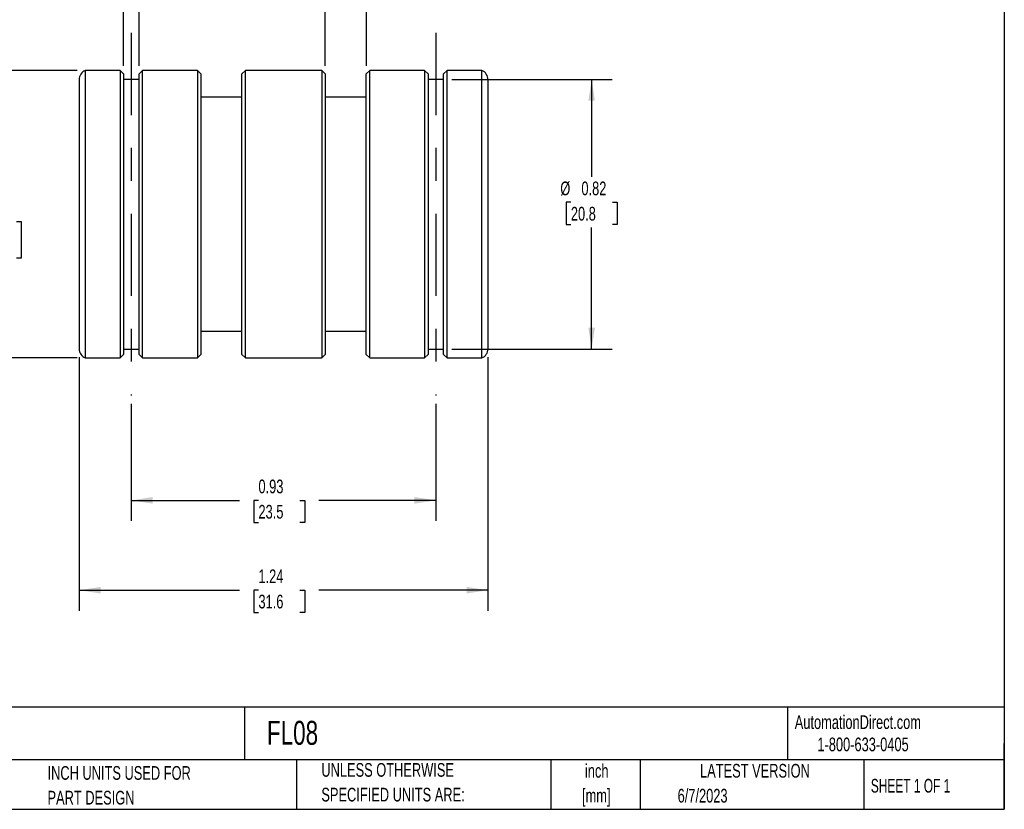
# Model space of a CAD drawing. Header units: inches. Extents: x 0.12 to 5.38, y 0.12 to 4.12.
# Tile 2 of 3: x 2.38 to 5.38, y 0.12 to 2.53. Entities that reach past the tile are written whole.
import ezdxf

# ---------------------------------------------------------------- set-up
doc = ezdxf.new("R2010")
doc.units = ezdxf.units.IN
doc.header["$LTSCALE"] = 0.5
doc.header["$MEASUREMENT"] = 0
doc.linetypes.add('CENTERX2', pattern=[0.8, 0.5, -0.1, 0.1, -0.1])
doc.layers.add('CENTER', color=40, linetype='CENTERX2')
doc.layers.add('DIMENSIONS', color=140, linetype='Continuous', lineweight=25)
doc.layers.add('TEXT', color=140, linetype='Continuous', lineweight=25)
doc.styles.add('SLDTEXTSTYLE0', font='TXT', dxfattribs={"width": 0.7})
doc.styles.add('SLDTEXTSTYLE1', font='TXT', dxfattribs={"width": 0.65})
doc.dimstyles.new('SLDDIMSTYLE1', dxfattribs={"dimtxt": 0.04248, "dimasz": 0.065, "dimexe": 0, "dimexo": 0.0625, "dimgap": 0.01062, "dimtad": 0, "dimtih": 1, "dimtoh": 1, "dimrnd": 1e-09, "dimdsep": 46, "dimtxsty": 'SLDTEXTSTYLE0', "dimsah": 1, "dimcen": 0.09, "dimadec": 0, "dimazin": 2, "dimtfac": 1, "dimtmove": 0, "dimatfit": 0, "dimfxl": 0, "dimfrac": 2, "dimtolj": 1, "dimtzin": 12, "dimarcsym": 0})
doc.dimstyles.new('SLDDIMSTYLE2', dxfattribs={"dimtxt": 0.04248, "dimasz": 0.065, "dimexe": 0, "dimexo": 0.0625, "dimgap": 0.01062, "dimtad": 0, "dimtih": 1, "dimtoh": 1, "dimrnd": 1e-09, "dimdsep": 46, "dimtxsty": 'SLDTEXTSTYLE0', "dimsah": 1, "dimcen": 0.09, "dimadec": 0, "dimazin": 2, "dimtfac": 1, "dimtofl": 0, "dimtmove": 0, "dimatfit": 3, "dimfxl": 0, "dimfrac": 2, "dimtolj": 1, "dimtzin": 12, "dimarcsym": 0})
doc.dimstyles.new('SLDDIMSTYLE3', dxfattribs={"dimtxt": 0.04248, "dimasz": 0.065, "dimexe": 0, "dimexo": 0.0625, "dimgap": 0.01062, "dimtad": 0, "dimtih": 1, "dimtoh": 1, "dimrnd": 1e-09, "dimzin": 12, "dimdsep": 46, "dimtxsty": 'SLDTEXTSTYLE0', "dimsah": 1, "dimcen": 0.09, "dimadec": 0, "dimazin": 3, "dimtfac": 1, "dimtofl": 0, "dimtmove": 0, "dimatfit": 3, "dimfxl": 0, "dimfrac": 2, "dimtolj": 1, "dimtzin": 12, "dimarcsym": 0})
doc.dimstyles.new('SLDDIMSTYLE4', dxfattribs={"dimtxt": 0.04248, "dimasz": 0.065, "dimexe": 0, "dimexo": 0.0625, "dimgap": 0.01062, "dimtad": 0, "dimtih": 1, "dimtoh": 1, "dimdec": 4, "dimrnd": 1e-09, "dimzin": 0, "dimdsep": 46, "dimtxsty": 'SLDTEXTSTYLE0', "dimsah": 1, "dimcen": 0.09, "dimadec": 0, "dimazin": 0, "dimlim": 1, "dimtm": 0.001, "dimtfac": 1, "dimtdec": 4, "dimtofl": 0, "dimtmove": 0, "dimatfit": 3, "dimfxl": 0, "dimfrac": 2, "dimtolj": 1, "dimtzin": 4, "dimarcsym": 0})

# ---------------------------------------------------------------- blocks, each defined once
blk = doc.blocks.new('SW_NOTE_0')
at = {"layer": 'TEXT', "color": 0, "char_height": 0.04167, "attachment_point": 2, "style": 'SLDTEXTSTYLE0'}
for s, insert in [('inch', (0.0625, 0.0537)), ('[mm]', (0.0611, -0.0215))]:
    blk.add_mtext(s, dxfattribs=dict(at, insert=insert))
blk = doc.blocks.new('SW_NOTE_0_1')
at = {"layer": 'TEXT', "color": 0, "char_height": 0.041667, "attachment_point": 1, "style": 'SLDTEXTSTYLE0'}
for s, insert in [('UNLESS OTHERWISE', (0, 0.0537)), ('SPECIFIED UNITS ARE:', (0, -0.0215))]:
    blk.add_mtext(s, dxfattribs=dict(at, insert=insert))
blk = doc.blocks.new('SW_NOTE_0_5')
at = {"layer": 'TEXT', "color": 0, "char_height": 0.041667, "attachment_point": 1, "style": 'SLDTEXTSTYLE0'}
for s, insert in [('INCH UNITS USED FOR', (0, 0.0537)), ('PART DESIGN', (0, -0.0215))]:
    blk.add_mtext(s, dxfattribs=dict(at, insert=insert))
blk = doc.blocks.new('_D_1')
at = {"layer": 'DIMENSIONS'}
for p, q in [((2.6981, 2.3864), (2.6981, 2.7127)), ((2.7456, 2.3864), (2.7456, 2.7127)), ((2.4079, 2.6502), (2.3936, 2.6502)), ((2.3936, 2.6502), (2.3936, 2.5827)), ((2.4988, 2.6502), (2.513, 2.6502)), ((2.513, 2.6502), (2.513, 2.5827)), ((2.6981, 2.6502), (2.5563, 2.6502)), ((2.7456, 2.6502), (2.8706, 2.6502)), ((2.3936, 2.5827), (2.4079, 2.5827)), ((2.513, 2.5827), (2.4988, 2.5827))]:
    blk.add_line(p, q, dxfattribs=at)
for points in [[(2.6981, 2.6502), (2.6331, 2.6602), (2.6331, 2.6402)], [(2.7456, 2.6502), (2.8106, 2.6402), (2.8106, 2.6602)]]:
    blk.add_solid(points, dxfattribs=at)
at = {"layer": 'DIMENSIONS', "char_height": 0.04167, "attachment_point": 1, "style": 'SLDTEXTSTYLE0'}
for s, insert in [('0.05', (2.3902, 2.7135)), ('1.2', (2.4079, 2.6364))]:
    blk.add_mtext(s, dxfattribs=dict(at, insert=insert))
blk = doc.blocks.new('_D_2')
at = {"layer": 'DIMENSIONS'}
for p, q in [((3.3111, 2.3864), (3.3111, 2.7127)), ((3.4361, 2.3864), (3.4361, 2.7127)), ((3.3111, 2.6502), (3.1861, 2.6502)), ((3.4361, 2.6502), (3.592, 2.6502)), ((3.6496, 2.6502), (3.6353, 2.6502)), ((3.6353, 2.6502), (3.6353, 2.5827)), ((3.7405, 2.6502), (3.7547, 2.6502)), ((3.7547, 2.6502), (3.7547, 2.5827)), ((3.6353, 2.5827), (3.6496, 2.5827)), ((3.7547, 2.5827), (3.7405, 2.5827))]:
    blk.add_line(p, q, dxfattribs=at)
for points in [[(3.3111, 2.6502), (3.2461, 2.6602), (3.2461, 2.6402)], [(3.4361, 2.6502), (3.5011, 2.6402), (3.5011, 2.6602)]]:
    blk.add_solid(points, dxfattribs=at)
at = {"layer": 'DIMENSIONS', "char_height": 0.04167, "attachment_point": 1, "style": 'SLDTEXTSTYLE0'}
for s, insert in [('0.13', (3.6319, 2.7135)), ('3.2', (3.6496, 2.6364))]:
    blk.add_mtext(s, dxfattribs=dict(at, insert=insert))
blk = doc.blocks.new('_D_3')
at = {"layer": 'DIMENSIONS'}
for p, q in [((3.6961, 2.3448), (4.1833, 2.3448)), ((4.1208, 2.3448), (4.1208, 2.048)), ((4.0577, 1.971), (4.0434, 1.971)), ((4.0434, 1.971), (4.0434, 1.9035)), ((4.1839, 1.971), (4.1982, 1.971)), ((4.1982, 1.971), (4.1982, 1.9035)), ((4.0434, 1.9035), (4.0577, 1.9035)), ((4.1208, 1.5248), (4.1208, 1.894)), ((4.1982, 1.9035), (4.1839, 1.9035)), ((3.6961, 1.5248), (4.1833, 1.5248))]:
    blk.add_line(p, q, dxfattribs=at)
for points in [[(4.1208, 2.3448), (4.1108, 2.2798), (4.1308, 2.2798)], [(4.1208, 1.5248), (4.1308, 1.5898), (4.1108, 1.5898)]]:
    blk.add_solid(points, dxfattribs=at)
at = {"layer": 'DIMENSIONS', "char_height": 0.04167, "attachment_point": 1, "style": 'SLDTEXTSTYLE0'}
for s, insert in [('%%c', (4.0256, 2.0342)), ('0.82', (4.0897, 2.0342)), ('20.8', (4.0577, 1.9572))]:
    blk.add_mtext(s, dxfattribs=dict(at, insert=insert))
blk = doc.blocks.new('_D_4')
at = {"layer": 'DIMENSIONS'}
for p, q in [((2.7218, 1.3582), (2.7218, 1.0021)), ((3.6473, 1.3582), (3.6473, 1.0021)), ((2.7218, 1.0646), (3.0506, 1.0646)), ((3.1082, 1.0646), (3.0939, 1.0646)), ((3.0939, 1.0646), (3.0939, 0.9971)), ((3.2344, 1.0646), (3.2487, 1.0646)), ((3.2487, 1.0646), (3.2487, 0.9971)), ((3.6473, 1.0646), (3.292, 1.0646)), ((3.0939, 0.9971), (3.1082, 0.9971)), ((3.2487, 0.9971), (3.2344, 0.9971))]:
    blk.add_line(p, q, dxfattribs=at)
for points in [[(2.7218, 1.0646), (2.7868, 1.0546), (2.7868, 1.0746)], [(3.6473, 1.0646), (3.5823, 1.0746), (3.5823, 1.0546)]]:
    blk.add_solid(points, dxfattribs=at)
at = {"layer": 'DIMENSIONS', "char_height": 0.04167, "attachment_point": 1, "style": 'SLDTEXTSTYLE0'}
for s, insert in [('0.93', (3.1082, 1.1278)), ('23.5', (3.1082, 1.0508))]:
    blk.add_mtext(s, dxfattribs=dict(at, insert=insert))
blk = doc.blocks.new('_D_5')
at = {"layer": 'DIMENSIONS'}
for p, q in [((2.5633, 1.5004), (2.5633, 0.7289)), ((3.8058, 1.5004), (3.8058, 0.7289)), ((2.5633, 0.7914), (3.0506, 0.7914)), ((3.1082, 0.7914), (3.0939, 0.7914)), ((3.0939, 0.7914), (3.0939, 0.7239)), ((3.2344, 0.7914), (3.2487, 0.7914)), ((3.2487, 0.7914), (3.2487, 0.7239)), ((3.8058, 0.7914), (3.292, 0.7914)), ((3.0939, 0.7239), (3.1082, 0.7239)), ((3.2487, 0.7239), (3.2344, 0.7239))]:
    blk.add_line(p, q, dxfattribs=at)
for points in [[(2.5633, 0.7914), (2.6283, 0.7814), (2.6283, 0.8014)], [(3.8058, 0.7914), (3.7408, 0.8014), (3.7408, 0.7814)]]:
    blk.add_solid(points, dxfattribs=at)
at = {"layer": 'DIMENSIONS', "char_height": 0.04167, "attachment_point": 1, "style": 'SLDTEXTSTYLE0'}
for s, insert in [('1.24', (3.1082, 0.8546)), ('31.6', (3.1082, 0.7776))]:
    blk.add_mtext(s, dxfattribs=dict(at, insert=insert))
blk = doc.blocks.new('_D_6')
at = {"layer": 'DIMENSIONS'}
for p, q in [((2.5569, 2.3719), (2.2291, 2.3719)), ((2.2916, 2.3719), (2.2916, 2.0333)), ((2.2108, 1.9127), (2.1965, 1.9127)), ((2.1965, 1.9127), (2.1965, 1.8016)), ((2.3724, 1.9127), (2.3866, 1.9127)), ((2.3866, 1.9127), (2.3866, 1.8016)), ((2.1965, 1.8016), (2.2108, 1.8016)), ((2.3866, 1.8016), (2.3724, 1.8016)), ((2.2916, 1.4977), (2.2916, 1.792)), ((2.5569, 1.4977), (2.2291, 1.4977))]:
    blk.add_line(p, q, dxfattribs=at)
for points in [[(2.2916, 2.3719), (2.2816, 2.3069), (2.3016, 2.3069)], [(2.2916, 1.4977), (2.3016, 1.5627), (2.2816, 1.5627)]]:
    blk.add_solid(points, dxfattribs=at)
at = {"layer": 'DIMENSIONS', "char_height": 0.04167, "attachment_point": 1, "style": 'SLDTEXTSTYLE0'}
for s, insert in [('%%c', (2.161, 2.0057)), ('0.8750', (2.2252, 2.0314)), ('0.8740', (2.2252, 1.9759)), ('22.23', (2.2108, 1.9108)), ('22.20', (2.2108, 1.8553))]:
    blk.add_mtext(s, dxfattribs=dict(at, insert=insert))

msp = doc.modelspace()

# ---------------------------------------------------------------- linework, layer by layer
for p, q in [((2.68757, 2.37192), (2.58192, 2.37192)), ((2.58192, 2.37192), (2.58192, 1.49767)), ((2.69807, 2.36142), (2.68757, 2.37192)), ((2.68757, 2.37192), (2.68757, 1.9348)), ((2.75607, 2.37192), (2.74557, 2.36142)), ((2.92257, 2.37192), (2.75607, 2.37192)), ((2.75607, 1.49767), (2.75607, 2.37192)), ((2.93307, 2.36142), (2.92257, 2.37192)), ((2.92257, 2.37192), (2.92257, 1.9348)), ((3.06857, 2.37192), (3.05807, 2.36142)), ((3.30057, 2.37192), (3.06857, 2.37192)), ((3.06857, 1.49767), (3.06857, 2.37192)), ((3.31107, 2.36142), (3.30057, 2.37192)), ((3.30057, 2.37192), (3.30057, 1.9348)), ((3.44657, 2.37192), (3.43607, 2.36142)), ((3.61307, 2.37192), (3.44657, 2.37192)), ((3.44657, 1.49767), (3.44657, 2.37192)), ((3.62357, 2.36142), (3.61307, 2.37192)), ((3.61307, 2.37192), (3.61307, 1.9348)), ((3.68157, 2.37192), (3.67107, 2.36142)), ((3.78722, 2.37192), (3.68157, 2.37192)), ((3.68157, 1.49767), (3.68157, 2.37192)), ((3.78722, 1.49767), (3.78722, 2.37192)), ((2.56332, 2.34417), (2.56332, 1.52542)), ((2.69807, 2.36142), (2.69807, 1.9348)), ((2.74557, 2.3448), (2.69807, 2.3448)), ((2.74557, 1.50817), (2.74557, 2.36142)), ((2.93307, 2.36142), (2.93307, 1.9348)), ((3.05807, 1.50817), (3.05807, 2.36142)), ((3.31107, 2.36142), (3.31107, 1.9348)), ((3.43607, 1.50817), (3.43607, 2.36142)), ((3.62357, 2.36142), (3.62357, 1.9348)), ((3.67107, 2.3448), (3.62357, 2.3448)), ((3.67107, 1.50817), (3.67107, 2.36142)), ((3.80582, 2.34417), (3.80582, 1.52542)), ((3.05807, 2.2908), (2.93307, 2.2908)), ((3.43607, 2.2908), (3.31107, 2.2908)), ((2.68757, 1.9348), (2.68757, 1.49767)), ((2.69807, 1.9348), (2.69807, 1.50817)), ((2.92257, 1.9348), (2.92257, 1.49767)), ((2.93307, 1.9348), (2.93307, 1.50817)), ((3.30057, 1.9348), (3.30057, 1.49767)), ((3.31107, 1.9348), (3.31107, 1.50817)), ((3.61307, 1.9348), (3.61307, 1.49767)), ((3.62357, 1.9348), (3.62357, 1.50817)), ((2.93307, 1.5788), (3.05807, 1.5788)), ((3.31107, 1.5788), (3.43607, 1.5788)), ((2.58192, 1.49767), (2.68757, 1.49767)), ((2.68757, 1.49767), (2.69807, 1.50817)), ((2.69807, 1.5248), (2.74557, 1.5248)), ((2.74557, 1.50817), (2.75607, 1.49767)), ((2.75607, 1.49767), (2.92257, 1.49767)), ((2.92257, 1.49767), (2.93307, 1.50817)), ((3.05807, 1.50817), (3.06857, 1.49767)), ((3.06857, 1.49767), (3.30057, 1.49767)), ((3.30057, 1.49767), (3.31107, 1.50817)), ((3.43607, 1.50817), (3.44657, 1.49767)), ((3.44657, 1.49767), (3.61307, 1.49767)), ((3.61307, 1.49767), (3.62357, 1.50817)), ((3.62357, 1.5248), (3.67107, 1.5248)), ((3.67107, 1.50817), (3.68157, 1.49767)), ((3.68157, 1.49767), (3.78722, 1.49767))]:
    msp.add_line(p, q)
for centre, start, end in [((2.59332, 2.34417), 112.33165, 180), ((3.77582, 2.34417), 0, 67.66835), ((2.59332, 1.52542), 180, 247.66835), ((3.77582, 1.52542), 292.33165, 0)]:
    msp.add_arc(centre, 0.03, start, end)
at = {"layer": 'CENTER'}
for p, q in [((2.72182, 2.48642), (2.72182, 1.38317)), ((3.64732, 2.48642), (3.64732, 1.38317))]:
    msp.add_line(p, q, dxfattribs=at)
at = {"layer": 'TEXT'}
for p, q in [((5.375, 4.125), (5.375, 0.125)), ((5.375, 0.43555), (0.125, 0.43555)), ((3.06612, 0.43555), (3.06612, 0.275)), ((4.71605, 0.43555), (4.71605, 0.275)), ((5.375, 0.125), (5.375, 0.325)), ((5.375, 0.275), (0.125, 0.275)), ((3.22402, 0.275), (3.22402, 0.125)), ((3.99654, 0.275), (3.99654, 0.125)), ((4.26795, 0.275), (4.26795, 0.125)), ((4.94781, 0.275), (4.94781, 0.125)), ((0.125, 0.125), (5.375, 0.125))]:
    msp.add_line(p, q, dxfattribs=at)

# ---------------------------------------------------------------- block references
for name, p in [('SW_NOTE_0_5', (2.46712, 0.20273)), ('SW_NOTE_0_1', (3.29937, 0.21204)), ('SW_NOTE_0', (4.0738, 0.20913))]:
    msp.add_blockref(name, p, dxfattribs=at)

# ---------------------------------------------------------------- texts
for s, insert, char_height, attachment_point, style in [('FL08', (3.13401, 0.39407), 0.072917, 1, 'SLDTEXTSTYLE0'), ('AutomationDirect.com', (4.73809, 0.41096), 0.0416667, 1, 'SLDTEXTSTYLE0'), ('1-800-633-0405', (4.80692, 0.34325), 0.0416667, 1, 'SLDTEXTSTYLE0'), ('LATEST VERSION', (4.61717, 0.26307), 0.0416667, 2, 'SLDTEXTSTYLE0'), ('SHEET 1 OF 1', (4.96932, 0.21755), 0.0416667, 1, 'SLDTEXTSTYLE1'), ('6/7/2023', (4.38214, 0.18727), 0.041667, 1, 'SLDTEXTSTYLE0')]:
    msp.add_mtext(s, dxfattribs=dict(at, insert=insert, char_height=char_height, attachment_point=attachment_point, style=style))

# ---------------------------------------------------------------- dimensions: what is measured, and where the dimension line sits
at = {"layer": 'DIMENSIONS'}
for base, p1, p2, dimstyle, picture, middle in [((2.74557, 2.65024), (2.69807, 2.36142), (2.74557, 2.36142), 'SLDDIMSTYLE1', '_D_1', (2.45333, 2.65024)), ((3.4360725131, 2.6502381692), (3.3110725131, 2.3614227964), (3.4360725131, 2.3614227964), 'SLDDIMSTYLE1', '_D_2', (3.6950261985, 2.6502381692)), ((2.56332, 0.79141), (3.80582, 1.52542), (2.56332, 1.52542), 'SLDDIMSTYLE3', '_D_5', (3.17129, 0.79141)), ((2.72182, 1.0646), (3.64732, 1.38317), (2.72182, 1.38317), 'SLDDIMSTYLE2', '_D_4', (3.17129, 1.0646))]:
    dim = msp.add_linear_dim(base=base, p1=p1, p2=p2, dimstyle=dimstyle, dxfattribs=at)
    dim.commit()
    dim.dimension.update_dxf_attribs({"geometry": picture, "text_midpoint": middle, "dimtype": 160})
for base, p1, p2, dimstyle, picture, middle in [((2.2915663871, 1.4976727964), (2.5819235, 2.3719227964), (2.5819235, 1.4976727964), 'SLDDIMSTYLE4', '_D_6', (2.2915663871, 1.9126690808)), ((4.12078, 1.5248), (3.67107, 2.3448), (3.67107, 1.5248), 'SLDDIMSTYLE2', '_D_3', (4.12078, 1.97102))]:
    dim = msp.add_linear_dim(base=base, p1=p1, p2=p2, angle=90, text='%%c<>', dimstyle=dimstyle, dxfattribs=at)
    dim.commit()
    dim.dimension.update_dxf_attribs({"geometry": picture, "text_midpoint": middle, "dimtype": 160})

doc.saveas('drawing.dxf')
